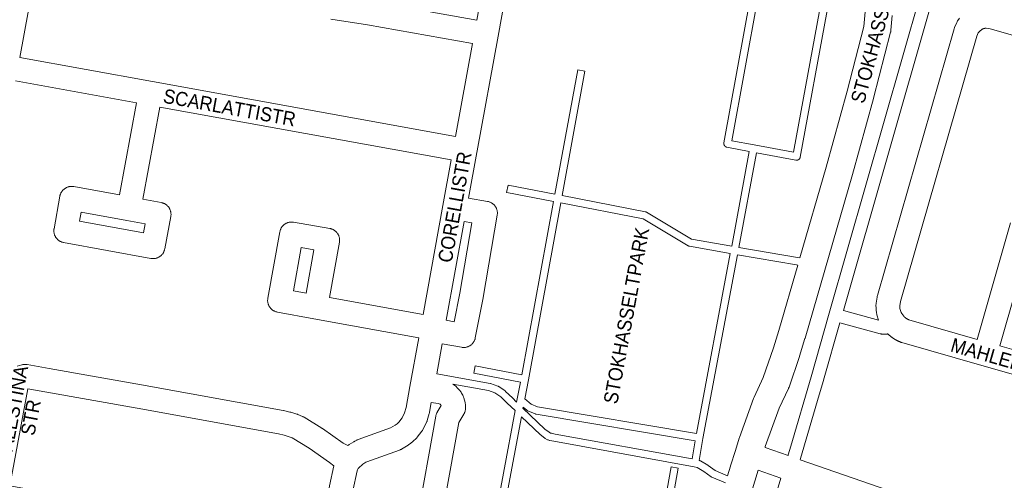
# Model space of a CAD drawing. Header units: metres. Extents: x 123819 to 142731, y 393440 to 405763.
# Tile 239 of 256: x 133287 to 133826, y 399839 to 400092. Entities that reach past the tile are written whole.
import ezdxf
from ezdxf.enums import TextEntityAlignment as Align

# ---------------------------------------------------------------- set-up
doc = ezdxf.new("R2010")
doc.units = ezdxf.units.M
doc.header["$MEASUREMENT"] = 0
for name, color, linetype, lineweight in [('gs-anno-wegen algemeen tekst', 7, 'Continuous', 0), ('gs-knt-aanvullende hoofdweg', 7, 'Continuous', 0), ('gs-knt-fietspaden', 7, 'Continuous', 0), ('gs-knt-paden', 7, 'Continuous', 0), ('gs-knt-wegen algemeen', 7, 'Continuous', 0)]:
    doc.layers.add(name, color=color, linetype=linetype, lineweight=lineweight)
doc.styles.add('Style-Arial', font='arial.ttf')

msp = doc.modelspace()

# ---------------------------------------------------------------- linework, layer by layer
at = {"layer": 'gs-knt-aanvullende hoofdweg', "color": 7, "linetype": 'Continuous', "flags": 128}
for points in [[(133714.09, 399961.21), (133728.53, 400010.94), (133739.96, 400052.42), (133749.07, 400087.91), (133749.82, 400095.91), (133749.86, 400096.22), (133749.87, 400096.32), (133749.9, 400096.53), (133749.93, 400096.66), (133749.94, 400096.73), (133749.95, 400096.77), (133749.97, 400096.83), (133750.04, 400097.14), (133753.8, 400111.33), (133753.9, 400111.68), (133763.27, 400141.32)], [(133764.72, 400093.89), (133763.97, 400085.92), (133763.94, 400085.63), (133763.93, 400085.53), (133763.91, 400085.46), (133763.89, 400085.33), (133763.86, 400085.14), (133763.85, 400085.1), (133763.84, 400085.04), (133763.77, 400084.75), (133754.49, 400048.62), (133754.45, 400048.49), (133743, 400006.9), (133742.97, 400006.8), (133716.97, 399917.27), (133716.95, 399917.19), (133714.01, 399907.49), (133713.93, 399907.24), (133708.21, 399890.51), (133708.11, 399890.25), (133708.08, 399890.17), (133708.06, 399890.13), (133708.05, 399890.08), (133708.01, 399890), (133707.9, 399889.75), (133702.83, 399878.93), (133695.25, 399857.98), (133695.08, 399857.43)], [(133674.61, 399841.96), (133676.21, 399847.28), (133676.23, 399847.35), (133678.86, 399855.85), (133678.87, 399855.89), (133680.95, 399862.59), (133681.06, 399862.92), (133688.82, 399884.36), (133688.95, 399884.68), (133689.08, 399885), (133694.13, 399895.76), (133699.68, 399911.98), (133702.56, 399921.5), (133712.96, 399957.32)], [(133691.26, 399844.97), (133683.43, 399819.12)]]:
    msp.add_lwpolyline(points, dxfattribs=at)
at = {"layer": 'gs-knt-fietspaden', "color": 7, "linetype": 'Continuous', "flags": 128}
for points in [[(133707.7, 399853.06), (133707.83, 399853.47), (133709.2, 399858.17), (133720.31, 399896.15), (133730.24, 399930.91), (133780.36, 400106.23), (133790.05, 400140.14), (133790.06, 400140.15), (133814.12, 400222.87), (133815.32, 400227)], [(133786.14, 400100.91), (133737.97, 399932.4)], [(133737.97, 399932.4), (133757.25, 399927.19)], [(133736.04, 399925.65), (133727.05, 399894.22), (133727.05, 399894.2), (133724.72, 399886.24), (133714.56, 399851.47), (133714.54, 399851.42), (133714.54, 399851.41), (133714.54, 399851.41), (133714.34, 399850.76)], [(133761.06, 399919.42), (133760.89, 399919.41), (133760.72, 399919.42), (133758.81, 399919.56), (133758.64, 399919.58), (133758.47, 399919.6), (133758.31, 399919.63), (133758.14, 399919.67), (133736.04, 399925.65)], [(133762.23, 399919.64), (133762.06, 399919.59), (133761.9, 399919.54), (133761.73, 399919.5), (133761.57, 399919.46), (133761.4, 399919.44), (133761.23, 399919.42), (133761.06, 399919.42)], [(133578.09, 399578.08), (133583.97, 399575.64), (133596.09, 399599.22), (133640.28, 399685.26), (133655.91, 399716.93), (133658.45, 399722.64), (133668.72, 399745.71), (133675.56, 399761.89), (133681.31, 399776.54), (133698.11, 399822.82), (133702.27, 399835.77), (133703.8, 399840.63)]]:
    msp.add_lwpolyline(points, dxfattribs=at)
at = {"layer": 'gs-knt-paden', "color": 7, "linetype": 'Continuous', "flags": 128}
for points in [[(133515.65, 399897.79), (133515.66, 399897.79), (133544.69, 399892.5), (133544.77, 399892.49), (133544.84, 399892.47), (133544.92, 399892.45), (133544.99, 399892.42), (133548.99, 399891.03), (133549.08, 399891), (133549.08, 399891), (133549.09, 399890.99), (133549.17, 399890.96), (133549.26, 399890.92), (133549.34, 399890.87), (133549.43, 399890.82), (133549.51, 399890.76), (133552.92, 399888.38), (133552.99, 399888.33), (133553.06, 399888.27), (133553.13, 399888.21), (133553.2, 399888.15), (133556.91, 399884.55), (133559.23, 399882.35), (133561.3, 399893.22), (133535.82, 399898.15, -0.370863), (133535.81, 399898.16), (133536.57, 399902.09, -0.370862), (133536.58, 399902.1), (133562.04, 399897.17), (133579.41, 399992.12), (133553.78, 399997.06, -0.370911), (133553.77, 399997.07), (133554.53, 400001, -0.370909), (133554.54, 400001), (133580.13, 399996.07), (133592.66, 400064.23, -0.371451), (133592.67, 400064.23), (133596.61, 400063.51, -0.371451), (133596.62, 400063.5), (133584.08, 399995.31), (133629.63, 399986.48), (133629.71, 399986.46), (133629.8, 399986.44), (133629.88, 399986.42), (133629.97, 399986.39), (133630.05, 399986.35), (133630.13, 399986.32), (133630.2, 399986.28), (133630.28, 399986.23), (133654.88, 399971.51), (133676.85, 399967.62), (133686.47, 400019.52), (133674.24, 400021.82), (133674.14, 400021.84), (133674.05, 400021.86), (133673.96, 400021.89), (133673.86, 400021.93), (133673.77, 400021.97), (133673.69, 400022.01), (133673.6, 400022.06), (133673.52, 400022.11), (133673.43, 400022.16), (133673.36, 400022.22), (133673.28, 400022.29), (133673.21, 400022.35), (133673.14, 400022.42), (133673.08, 400022.5), (133673.01, 400022.57), (133672.96, 400022.65), (133672.9, 400022.74), (133672.85, 400022.82), (133672.81, 400022.91), (133672.77, 400023), (133672.73, 400023.09), (133672.7, 400023.18), (133672.67, 400023.28), (133672.65, 400023.37), (133672.63, 400023.47), (133672.62, 400023.56), (133672.61, 400023.66), (133672.6, 400023.76), (133672.6, 400023.86), (133672.61, 400023.96), (133672.62, 400024.05), (133672.63, 400024.15), (133687.12, 400104.24)], [(133635.16, 399798.91), (133643.72, 399846.91, -0.371802), (133643.73, 399846.92), (133647.67, 399846.22, -0.371799), (133647.67, 399846.21), (133639.23, 399798.86)]]:
    msp.add_lwpolyline(points, format="xyb", dxfattribs=at)
for points in [[(133689.19, 400023.1), (133710.73, 400019.04), (133725.07, 400097.33), (133691.08, 400103.52), (133676.95, 400025.4), (133689.18, 400023.1), (133689.19, 400023.1), (133689.19, 400023.1)], [(133729.02, 400096.61), (133714.32, 400016.33), (133714.3, 400016.24), (133714.28, 400016.14), (133714.25, 400016.05), (133714.22, 400015.96), (133714.18, 400015.87), (133714.14, 400015.79), (133714.09, 400015.7), (133714.05, 400015.62), (133713.99, 400015.54), (133713.94, 400015.46), (133713.88, 400015.39), (133713.81, 400015.32), (133713.74, 400015.25), (133713.67, 400015.18), (133713.6, 400015.12), (133713.52, 400015.06), (133713.44, 400015.01), (133713.36, 400014.96), (133713.28, 400014.91), (133713.19, 400014.87), (133713.1, 400014.83), (133713.01, 400014.8), (133712.92, 400014.77), (133712.83, 400014.74), (133712.74, 400014.72), (133712.64, 400014.7), (133712.55, 400014.69), (133712.45, 400014.68), (133712.36, 400014.68), (133712.26, 400014.68), (133712.16, 400014.69), (133712.07, 400014.7), (133711.97, 400014.72), (133690.42, 400018.77), (133680.81, 399966.93), (133712.92, 399961.41), (133714.09, 399961.21)], [(133628.52, 399982.6), (133583.36, 399991.36), (133565.63, 399894.45), (133565.63, 399894.43), (133563.66, 399884.17), (133567.18, 399881.13), (133570.72, 399879.64), (133657.53, 399865.07), (133676.11, 399963.67), (133653.82, 399967.61), (133653.73, 399967.63), (133653.64, 399967.65), (133653.55, 399967.68), (133653.47, 399967.71), (133653.38, 399967.74), (133653.3, 399967.78), (133653.22, 399967.82), (133653.14, 399967.87), (133628.52, 399982.6), (133628.52, 399982.6)], [(133712.96, 399957.32), (133712.23, 399957.45), (133680.07, 399962.98), (133661.12, 399862.41), (133659.11, 399850.33), (133659.28, 399850.28), (133659.37, 399850.26), (133659.46, 399850.23), (133659.55, 399850.19), (133659.63, 399850.16), (133659.72, 399850.11), (133659.8, 399850.07), (133663.8, 399847.71), (133663.88, 399847.66), (133663.96, 399847.61), (133667.8, 399844.84), (133670.72, 399843.61), (133674.61, 399841.96)], [(133545.66, 399809.19), (133558.35, 399877.63), (133554.13, 399881.64), (133554.12, 399881.66), (133550.53, 399885.14), (133547.39, 399887.33), (133543.82, 399888.58), (133524.4, 399892.11)], [(133564.79, 399877.88), (133562.8, 399879.6), (133562.7, 399879.03), (133574.73, 399867.57), (133576.94, 399865.82), (133577.81, 399865.37), (133578.23, 399865.24), (133580.32, 399864.83), (133655.18, 399851.19), (133656.83, 399861.11), (133569.83, 399875.71), (133569.74, 399875.73), (133569.65, 399875.75), (133569.56, 399875.78), (133569.47, 399875.81), (133569.38, 399875.84), (133565.33, 399877.54), (133565.25, 399877.58), (133565.17, 399877.62), (133565.09, 399877.66), (133565.01, 399877.71), (133564.93, 399877.76), (133564.86, 399877.82), (133564.8, 399877.87), (133564.79, 399877.88), (133564.79, 399877.88)], [(133673.44, 399838.09), (133666.02, 399841.23), (133665.94, 399841.26), (133665.86, 399841.3), (133665.78, 399841.35), (133665.71, 399841.4), (133665.63, 399841.45), (133661.68, 399844.29), (133658, 399846.46), (133656.4, 399846.88), (133579.59, 399860.88), (133579.57, 399860.88), (133577.36, 399861.31), (133577.29, 399861.33), (133577.22, 399861.34), (133577.15, 399861.36), (133576.45, 399861.58), (133576.36, 399861.61), (133576.28, 399861.64), (133576.19, 399861.68), (133576.11, 399861.72), (133574.91, 399862.35), (133574.83, 399862.39), (133574.75, 399862.44), (133574.67, 399862.5), (133574.59, 399862.55), (133572.16, 399864.48), (133572.09, 399864.54), (133572.03, 399864.6), (133561.83, 399874.32), (133549.4, 399807.3)]]:
    msp.add_lwpolyline(points, dxfattribs=at)
at = {"layer": 'gs-knt-wegen algemeen', "color": 7, "linetype": 'Continuous', "flags": 128}
for points in [[(133486.25, 400100.52), (133537.43, 400091.32), (133553.89, 400182.21)], [(133566.7, 400179.89), (133549.09, 400082.6), (133549.08, 400082.59), (133537.61, 400019.88)], [(133296.57, 400121.26), (133294.55, 400110.06), (133287.44, 400070.98)], [(133525.79, 400027.65), (133535.1, 400078.51), (133477.59, 400088.85), (133457.57, 400091.95)], [(133757.25, 399927.19), (133756.34, 399930.06), (133756.26, 399930.33), (133756.19, 399930.61), (133756.13, 399930.89), (133756.09, 399931.17), (133755.87, 399932.86), (133755.84, 399933.12), (133755.82, 399933.37), (133755.81, 399933.63), (133755.79, 399935.33), (133755.79, 399935.61), (133755.81, 399935.9), (133755.83, 399936.18), (133755.87, 399936.47), (133756.42, 399939.82), (133756.47, 399940.07), (133756.52, 399940.32), (133756.59, 399940.57), (133798.53, 400086.6), (133798.61, 400086.86), (133798.7, 400087.12), (133798.8, 400087.37), (133800, 400090.14), (133800.12, 400090.42), (133800.27, 400090.7), (133800.42, 400090.97), (133800.59, 400091.23), (133801.46, 400092.51)], [(133287.44, 400070.98), (133359.97, 400057.8)], [(133523.45, 400014.84), (133364.04, 400043.82), (133354.8, 399993.34), (133364.84, 399991.51), (133365.15, 399991.44), (133365.45, 399991.37), (133365.74, 399991.28), (133366.04, 399991.17), (133366.32, 399991.05), (133366.6, 399990.92), (133366.88, 399990.77), (133367.14, 399990.61), (133367.4, 399990.44), (133367.65, 399990.26), (133367.89, 399990.06), (133368.12, 399989.85), (133368.35, 399989.64), (133368.56, 399989.41), (133368.76, 399989.17), (133368.94, 399988.92), (133369.12, 399988.67), (133369.28, 399988.4), (133369.43, 399988.13), (133369.57, 399987.85), (133369.7, 399987.57), (133369.81, 399987.28), (133369.9, 399986.98), (133369.99, 399986.68), (133370.06, 399986.38), (133370.11, 399986.08), (133370.15, 399985.77), (133370.17, 399985.46), (133370.18, 399985.15), (133370.18, 399984.84), (133370.16, 399984.53), (133370.12, 399984.22), (133370.07, 399983.91), (133366.77, 399966.15), (133366.7, 399965.84), (133366.62, 399965.53), (133366.52, 399965.22), (133366.41, 399964.92), (133366.29, 399964.63), (133366.15, 399964.34), (133365.99, 399964.07), (133365.82, 399963.79), (133365.64, 399963.53), (133365.45, 399963.28), (133365.25, 399963.03), (133365.03, 399962.8), (133364.8, 399962.58), (133364.56, 399962.36), (133364.32, 399962.16), (133364.06, 399961.98), (133363.79, 399961.8), (133363.52, 399961.64), (133363.23, 399961.49), (133362.94, 399961.36), (133362.65, 399961.24), (133362.35, 399961.14), (133362.04, 399961.05), (133361.73, 399960.97), (133361.42, 399960.91), (133361.1, 399960.87), (133360.78, 399960.84), (133360.46, 399960.83), (133360.15, 399960.83), (133359.83, 399960.85), (133359.51, 399960.89), (133359.2, 399960.93), (133311.45, 399969.66), (133311.14, 399969.72), (133310.83, 399969.8), (133310.52, 399969.9), (133310.22, 399970.01), (133309.93, 399970.13), (133309.64, 399970.27), (133309.36, 399970.42), (133309.09, 399970.59), (133308.83, 399970.77), (133308.57, 399970.96), (133308.33, 399971.16), (133308.09, 399971.38), (133307.87, 399971.61), (133307.66, 399971.84), (133307.46, 399972.09), (133307.27, 399972.35), (133307.09, 399972.62), (133306.93, 399972.89), (133306.78, 399973.17), (133306.65, 399973.46), (133306.53, 399973.76), (133306.42, 399974.06), (133306.33, 399974.37), (133306.26, 399974.67), (133306.2, 399974.99), (133306.15, 399975.3), (133306.12, 399975.62), (133306.11, 399975.94), (133306.11, 399976.26), (133306.13, 399976.58), (133306.16, 399976.89), (133306.21, 399977.21), (133309.4, 399995), (133309.46, 399995.3), (133309.54, 399995.6), (133309.63, 399995.9), (133309.74, 399996.19), (133309.86, 399996.48), (133309.99, 399996.76), (133310.13, 399997.03), (133310.29, 399997.3), (133310.46, 399997.56), (133310.65, 399997.81), (133310.84, 399998.05), (133311.05, 399998.28), (133311.26, 399998.51), (133311.49, 399998.72), (133311.73, 399998.92), (133311.97, 399999.11), (133312.23, 399999.28), (133312.49, 399999.45), (133312.76, 399999.6), (133313.04, 399999.74), (133313.32, 399999.87), (133313.61, 399999.98), (133313.91, 400000.07), (133314.21, 400000.16), (133314.51, 400000.23), (133314.82, 400000.28), (133315.12, 400000.32), (133315.43, 400000.35), (133315.74, 400000.36), (133316.05, 400000.35), (133316.36, 400000.33), (133316.67, 400000.3), (133316.98, 400000.25), (133341.99, 399995.68), (133351.23, 400046.15), (133285.12, 400058.17)], [(133359.97, 400057.8), (133525.79, 400027.65)], [(133303.47, 399900.74), (133303.47, 399900.74), (133303.48, 399900.74), (133354.02, 399891.74), (133431.45, 399877.67), (133431.65, 399877.62), (133435.15, 399876.87), (133435.42, 399876.81), (133435.69, 399876.73), (133439.01, 399875.71), (133439.31, 399875.61), (133439.61, 399875.49), (133442.03, 399874.48), (133442.26, 399874.38), (133442.49, 399874.27), (133442.71, 399874.15), (133442.93, 399874.02), (133452.69, 399868.02), (133452.85, 399867.92), (133453.02, 399867.8), (133464.41, 399859.81), (133466.97, 399858.54), (133467.2, 399858.73), (133467.45, 399858.91), (133467.71, 399859.08), (133470.11, 399860.59), (133470.3, 399860.7), (133470.49, 399860.81), (133470.68, 399860.91), (133471.82, 399861.47), (133472.04, 399861.58), (133472.27, 399861.67), (133472.5, 399861.76), (133490.21, 399868.13), (133492.86, 399869.68), (133493.87, 399870.48), (133494.79, 399871.38), (133496.65, 399873.78), (133497.94, 399876.37), (133498.78, 399879.35), (133500.88, 399890.85), (133505.71, 399917.4), (133448.22, 399927.91), (133428.37, 399931.56), (133428.06, 399931.62), (133427.75, 399931.7), (133427.45, 399931.8), (133427.15, 399931.91), (133426.85, 399932.03), (133426.57, 399932.17), (133426.29, 399932.32), (133426.01, 399932.49), (133425.75, 399932.67), (133425.5, 399932.86), (133425.25, 399933.07), (133425.02, 399933.28), (133424.79, 399933.51), (133424.58, 399933.75), (133424.38, 399934), (133424.19, 399934.26), (133424.02, 399934.52), (133423.86, 399934.8), (133423.71, 399935.08), (133423.57, 399935.37), (133423.46, 399935.66), (133423.35, 399935.97), (133423.26, 399936.27), (133423.19, 399936.58), (133423.13, 399936.9), (133423.08, 399937.21), (133423.05, 399937.53), (133423.04, 399937.85), (133423.04, 399938.17), (133423.06, 399938.49), (133423.09, 399938.8), (133423.14, 399939.12), (133429.73, 399975.53), (133429.8, 399975.84), (133429.88, 399976.15), (133429.97, 399976.45), (133430.08, 399976.75), (133430.21, 399977.05), (133430.34, 399977.33), (133430.5, 399977.61), (133430.66, 399977.89), (133430.84, 399978.15), (133431.03, 399978.4), (133431.23, 399978.65), (133431.45, 399978.88), (133431.67, 399979.11), (133431.91, 399979.32), (133432.16, 399979.52), (133432.42, 399979.71), (133432.68, 399979.89), (133432.95, 399980.05), (133433.24, 399980.2), (133433.52, 399980.33), (133433.82, 399980.45), (133434.12, 399980.56), (133434.42, 399980.65), (133434.73, 399980.73), (133435.05, 399980.79), (133435.36, 399980.83), (133435.68, 399980.86), (133436, 399980.88), (133436.31, 399980.88), (133436.63, 399980.86), (133436.95, 399980.83), (133437.26, 399980.78), (133457.04, 399977.32), (133457.35, 399977.26), (133457.65, 399977.18), (133457.95, 399977.09), (133458.24, 399976.99), (133458.53, 399976.87), (133458.81, 399976.74), (133459.08, 399976.6), (133459.35, 399976.44), (133459.61, 399976.27), (133459.86, 399976.09), (133460.11, 399975.89), (133460.34, 399975.69), (133460.56, 399975.47), (133460.77, 399975.25), (133460.97, 399975.01), (133461.16, 399974.76), (133461.34, 399974.51), (133461.51, 399974.25), (133461.66, 399973.98), (133461.8, 399973.7), (133461.93, 399973.42), (133462.04, 399973.13), (133462.14, 399972.83), (133462.22, 399972.53), (133462.29, 399972.23), (133462.35, 399971.93), (133462.39, 399971.62), (133462.42, 399971.31), (133462.43, 399971), (133462.43, 399970.69), (133462.41, 399970.38), (133462.38, 399970.07), (133462.33, 399969.76), (133456.94, 399939.55), (133508.04, 399930.21), (133518.91, 399989.88), (133523.45, 400014.84)], [(133537.43, 400018.91), (133532.89, 399994), (133543.31, 399992.17), (133543.63, 399992.1), (133543.93, 399992.03), (133544.24, 399991.93), (133544.54, 399991.82), (133544.83, 399991.7), (133545.12, 399991.57), (133545.4, 399991.42), (133545.67, 399991.25), (133545.94, 399991.07), (133546.19, 399990.88), (133546.44, 399990.68), (133546.68, 399990.47), (133546.9, 399990.24), (133547.12, 399990.01), (133547.32, 399989.76), (133547.51, 399989.51), (133547.69, 399989.24), (133547.85, 399988.97), (133548, 399988.69), (133548.14, 399988.4), (133548.26, 399988.11), (133548.37, 399987.81), (133548.46, 399987.5), (133548.54, 399987.19), (133548.6, 399986.88), (133548.65, 399986.57), (133548.68, 399986.25), (133548.7, 399985.93), (133548.7, 399985.61), (133548.68, 399985.29), (133548.65, 399984.98), (133548.61, 399984.66), (133540.94, 399939.6), (133540.91, 399939.44), (133536.62, 399917.46), (133536.55, 399917.15), (133536.47, 399916.84), (133536.37, 399916.54), (133536.25, 399916.24), (133536.13, 399915.95), (133535.99, 399915.67), (133535.83, 399915.39), (133535.66, 399915.12), (133535.48, 399914.86), (133535.29, 399914.61), (133535.08, 399914.37), (133534.87, 399914.13), (133534.64, 399913.91), (133534.4, 399913.7), (133534.15, 399913.51), (133533.89, 399913.32), (133533.62, 399913.15), (133533.35, 399912.99), (133533.07, 399912.84), (133532.78, 399912.71), (133532.48, 399912.6), (133532.18, 399912.49), (133531.88, 399912.41), (133531.57, 399912.33), (133531.26, 399912.27), (133530.94, 399912.23), (133530.63, 399912.21), (133530.31, 399912.19), (133529.99, 399912.2), (133529.67, 399912.22), (133529.36, 399912.25), (133529.05, 399912.3), (133518.53, 399914.25), (133515.65, 399897.79)], [(133537.6, 400019.88), (133537.43, 400018.92)], [(133537.43, 400018.92), (133537.43, 400018.91), (133537.43, 400018.91)], [(133537.43, 400018.92), (133537.43, 400018.91), (133537.43, 400018.91)], [(133537.61, 400019.88), (133537.6, 400019.88), (133537.6, 400019.88)], [(133537.61, 400019.88), (133537.6, 400019.88), (133537.6, 400019.88)], [(133320.17, 399981.3), (133355.15, 399974.91), (133356.08, 399979.87), (133346.05, 399981.71), (133321.06, 399986.27), (133320.17, 399981.3)], [(133530.56, 399981.19), (133520.71, 399927.08), (133525.07, 399926.28), (133528.11, 399941.86), (133534.68, 399980.46), (133530.56, 399981.19)], [(133841.85, 399976.84), (133823.61, 399913.06), (133875.79, 399898.14)], [(133448.36, 399965.62), (133441.39, 399966.84), (133437.11, 399943.19), (133444.13, 399941.9), (133448.36, 399965.62)], [(133872, 399885.68), (133813.77, 399902.34), (133769.9, 399914.93), (133769.64, 399915.01), (133769.39, 399915.1), (133769.23, 399915.16), (133769.08, 399915.21), (133768.93, 399915.27), (133768.78, 399915.34), (133768.63, 399915.4), (133768.49, 399915.46), (133768.34, 399915.53), (133768.19, 399915.59), (133768.04, 399915.66), (133767.89, 399915.73), (133767.75, 399915.8), (133767.6, 399915.87), (133767.46, 399915.94), (133767.31, 399916.01), (133767.17, 399916.09), (133767.02, 399916.16), (133766.88, 399916.24), (133766.74, 399916.32), (133766.6, 399916.4), (133766.46, 399916.47), (133766.32, 399916.56), (133766.18, 399916.64), (133766.04, 399916.72), (133765.9, 399916.8), (133765.76, 399916.89), (133765.62, 399916.97), (133765.49, 399917.06), (133765.35, 399917.15), (133765.21, 399917.24), (133765.08, 399917.33), (133764.95, 399917.42), (133764.81, 399917.51), (133764.68, 399917.61), (133764.55, 399917.7), (133764.42, 399917.79), (133764.29, 399917.89), (133764.16, 399917.99), (133764.03, 399918.09), (133763.9, 399918.19), (133763.77, 399918.29), (133763.65, 399918.39), (133763.52, 399918.49), (133763.4, 399918.59), (133763.27, 399918.7), (133763.15, 399918.8), (133763.03, 399918.91), (133762.9, 399919.02), (133762.78, 399919.12), (133762.66, 399919.23), (133762.55, 399919.34), (133762.43, 399919.45), (133762.31, 399919.56), (133762.23, 399919.64)], [(133286.02, 399901.97), (133288.54, 399902.69), (133288.83, 399902.76), (133289.12, 399902.82), (133289.41, 399902.87), (133289.7, 399902.91), (133289.99, 399902.93), (133290.28, 399902.94), (133290.58, 399902.93), (133290.87, 399902.92), (133291.16, 399902.88), (133291.45, 399902.84), (133303.46, 399900.74)], [(133303.46, 399900.74), (133303.46, 399900.74), (133303.47, 399900.74), (133303.47, 399900.74)], [(133303.46, 399900.74), (133303.46, 399900.74), (133303.47, 399900.74), (133303.47, 399900.74)], [(133301.22, 399887.91), (133301.2, 399887.92), (133291.93, 399889.54), (133281.99, 399836.51), (133451.09, 399805.86)], [(133451.09, 399805.86), (133456.9, 399836.3), (133456.93, 399836.43), (133459.25, 399847.35), (133456.81, 399849.24), (133445.7, 399857.03), (133436.54, 399862.66), (133434.88, 399863.36), (133432.13, 399864.2), (133429.01, 399864.87), (133351.73, 399878.92), (133301.22, 399887.91)], [(133301.22, 399887.91), (133301.22, 399887.91), (133301.22, 399887.91)], [(133301.22, 399887.91), (133301.22, 399887.91), (133301.22, 399887.91)], [(133504.56, 399816.95), (133515.02, 399874.68), (133515.08, 399874.97), (133515.16, 399875.26), (133515.24, 399875.54), (133515.34, 399875.82), (133515.45, 399876.09), (133515.57, 399876.36), (133515.71, 399876.62), (133515.85, 399876.88), (133517.98, 399880.42), (133517.38, 399881.1), (133516.4, 399881.5), (133512.53, 399882.17), (133511.54, 399876.72), (133511.48, 399876.42), (133511.4, 399876.13), (133510.31, 399872.25), (133510.22, 399871.95), (133510.12, 399871.66), (133510, 399871.37), (133509.87, 399871.09), (133508.01, 399867.39), (133507.86, 399867.11), (133507.7, 399866.84), (133507.53, 399866.58), (133507.34, 399866.33), (133504.82, 399863.05), (133504.62, 399862.81), (133504.41, 399862.57), (133504.19, 399862.35), (133502.7, 399860.91), (133502.47, 399860.69), (133502.23, 399860.49), (133500.6, 399859.2), (133500.35, 399859.01), (133500.1, 399858.83), (133499.83, 399858.67), (133496.25, 399856.58), (133495.99, 399856.44), (133495.72, 399856.31), (133495.45, 399856.19), (133495.18, 399856.08), (133477.26, 399849.64), (133476.76, 399849.39), (133475.16, 399848.39), (133472.81, 399846.2), (133472.63, 399845.98), (133472.23, 399845.26), (133471.98, 399844.62), (133469.68, 399833.79)], [(133695.08, 399857.43), (133707.7, 399853.06)], [(133714.34, 399850.76), (133829.16, 399811.01), (133859.69, 399800.44)], [(133703.8, 399840.63), (133691.26, 399844.97)]]:
    msp.add_lwpolyline(points, dxfattribs=at)
for points in [[(133857.23, 400075.43), (133818.24, 400086.65), (133816.1, 400086.97), (133816.03, 400086.97), (133815.96, 400086.96), (133815.89, 400086.96), (133815.81, 400086.95), (133815.74, 400086.95), (133815.67, 400086.94), (133815.6, 400086.93), (133815.53, 400086.92), (133815.46, 400086.91), (133815.38, 400086.9), (133815.31, 400086.88), (133815.24, 400086.87), (133815.17, 400086.86), (133815.1, 400086.84), (133815.03, 400086.82), (133814.96, 400086.81), (133814.89, 400086.79), (133814.82, 400086.77), (133814.75, 400086.75), (133814.68, 400086.73), (133814.61, 400086.7), (133814.55, 400086.68), (133814.48, 400086.66), (133814.41, 400086.63), (133814.34, 400086.61), (133814.27, 400086.58), (133814.21, 400086.55), (133814.14, 400086.53), (133814.08, 400086.5), (133814.01, 400086.47), (133813.94, 400086.44), (133813.88, 400086.4), (133812.32, 400085.22), (133812, 400084.85), (133811.71, 400084.43), (133810.93, 400082.61), (133769.21, 399937.34), (133768.81, 399934.93), (133768.82, 399934.19), (133768.92, 399933.45), (133769.6, 399931.31), (133769.89, 399930.76), (133770.94, 399929.35), (133771.02, 399929.27), (133771.09, 399929.19), (133771.17, 399929.11), (133771.25, 399929.03), (133771.32, 399928.96), (133771.4, 399928.88), (133771.48, 399928.81), (133771.57, 399928.74), (133771.65, 399928.66), (133771.73, 399928.59), (133771.82, 399928.52), (133771.9, 399928.46), (133771.99, 399928.39), (133772.08, 399928.32), (133772.17, 399928.26), (133772.25, 399928.2), (133772.35, 399928.13), (133772.44, 399928.07), (133772.53, 399928.01), (133772.62, 399927.95), (133772.71, 399927.9), (133772.81, 399927.84), (133772.9, 399927.79), (133773, 399927.73), (133773.09, 399927.68), (133773.19, 399927.63), (133773.29, 399927.58), (133773.39, 399927.53), (133773.49, 399927.49), (133773.59, 399927.44), (133773.69, 399927.4), (133773.79, 399927.36), (133811.09, 399916.65), (133829.33, 399980.42, -0.384552)], [(133524.4, 399892.11), (133524.41, 399892.1), (133525.48, 399891.34), (133525.72, 399891.16), (133525.95, 399890.97), (133526.17, 399890.77), (133526.38, 399890.57), (133526.58, 399890.35), (133528.31, 399888.39), (133528.5, 399888.16), (133528.68, 399887.92), (133528.85, 399887.68), (133529.01, 399887.43), (133529.16, 399887.17), (133529.78, 399886.02), (133529.92, 399885.75), (133530.04, 399885.48), (133530.15, 399885.2), (133530.25, 399884.92), (133530.33, 399884.63), (133531.02, 399882.11), (133531.09, 399881.82), (133531.15, 399881.53), (133531.19, 399881.24), (133531.22, 399880.94), (133531.24, 399880.64), (133531.29, 399879.33), (133531.29, 399879.02), (133531.28, 399878.71), (133531.26, 399878.39), (133531.22, 399878.08), (133531.16, 399877.77), (133531.09, 399877.47), (133531, 399877.17), (133530.9, 399876.87), (133530.79, 399876.58), (133530.66, 399876.29), (133530.52, 399876.01), (133530.36, 399875.74), (133527.62, 399871.19), (133517.37, 399814.63, -0.371615)]]:
    msp.add_lwpolyline(points, format="xyb", dxfattribs=at)

# ---------------------------------------------------------------- texts
at = {"layer": 'gs-anno-wegen algemeen tekst', "color": 7, "style": 'Style-Arial', "width": 0.909091}
for s, rotation, p in [('STOKHASSELTLN', 74.797, (133756.52, 400086.7)), ('SCARLATTISTR', 349.6966, (133402.2, 400043.5)), ('CORELLISTR', 79.681, (133525.37, 399989.05)), ('STOKHASSELTPARK', 79.6342, (133619.26, 399929.65)), ('MAHLERSTR', 344.0388, (133826.07, 399905.59)), ('PALESTINA', 79.3564, (133283.39, 399875.7)), ('STR', 79.3564, (133293.46, 399873.89))]:
    msp.add_text(s, height=7.7, rotation=rotation, dxfattribs=at).set_placement(p, align=Align.MIDDLE_CENTER)

doc.saveas('drawing.dxf')
